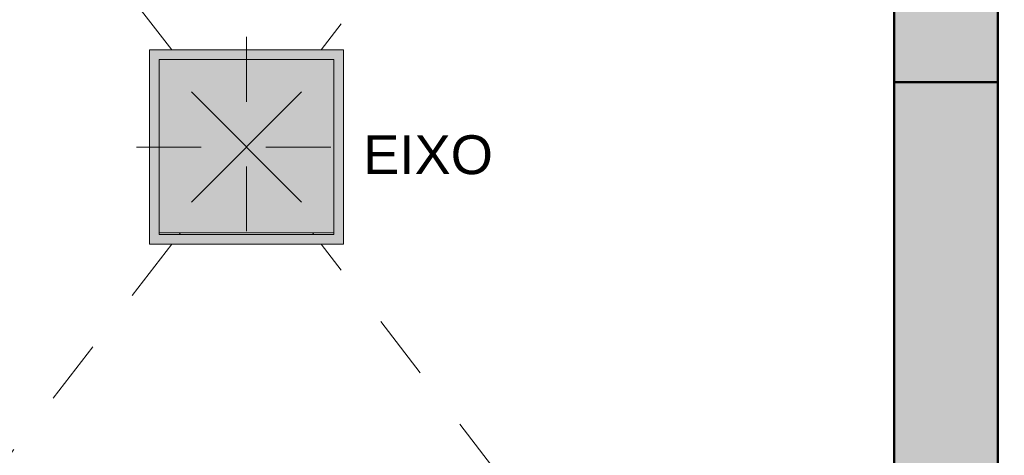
# Model space of a CAD drawing. Header units: metres. Extents: x -8.8 to 33.4, y -18.2 to 5.5.
# Tile 30 of 37: x 3.497 to 5.017, y -17.251 to -16.578. Entities that reach past the tile are written whole.
import ezdxf

# ---------------------------------------------------------------- set-up
doc = ezdxf.new("R2010")
doc.units = ezdxf.units.M
doc.linetypes.add('Projeção', pattern=[0.003969, 0.002381, -0.001587])
doc.layers.add('A-DETL', color=7, linetype='Continuous', lineweight=5, true_color=0x00a600)
for name, color, linetype, lineweight in [('A-DETL-GENF', 7, 'Continuous', 5), ('A-WALL-PATT', 7, 'Continuous', 5), ('G-ANNO-TEXT', 7, 'Continuous', 9), ('I-WALL', 7, 'Continuous', 5)]:
    doc.layers.add(name, color=color, linetype=linetype, lineweight=lineweight)
doc.styles.add('Arial_3', font='arial.ttf', dxfattribs={"height": 0.06})

msp = doc.modelspace()

# ---------------------------------------------------------------- hatches: boundary and pattern name
at = {"layer": 'A-DETL-GENF', "true_color": 0xb6b6b6}
h = msp.add_hatch(color=253, dxfattribs=at)
h.paths.add_polyline_path([(4.9275, -17.875), (5.0075, -17.875), (5.0075, -16.675), (4.8475, -16.675), (4.8475, -17.875), (4.92, -17.875)])
h.paths.add_polyline_path([(11.5275, -17.375), (11.5275, -16.175), (11.3675, -16.175), (11.3675, -17.375)])
h.paths.add_polyline_path([(2.7352, -17.275), (2.8475, -17.275), (2.8475, -15.525), (2.6875, -15.525), (2.6875, -17.275)])
h.paths.add_polyline_path([(4.8475, -16.425), (5.0075, -16.425), (5.0075, -15.525), (4.8475, -15.525), (4.8475, -16.3965)])
h.paths.add_polyline_path([(10.4175, -15.475), (11.3175, -15.475), (11.3175, -15.315), (10.4175, -15.315)])
h.paths.add_polyline_path([(11.5275, -15.295), (11.5275, -14.515), (11.3675, -14.515), (11.3675, -15.295), (11.4875, -15.295)])
h.paths.add_polyline_path([(7.6374, -15.265), (7.7974, -15.265), (7.7974, -14.365), (7.6374, -14.365), (7.6374, -14.4785)])
h.paths.add_polyline_path([(5.8775, -15.265), (6.0375, -15.265), (6.0375, -14.365), (5.8775, -14.365), (5.8775, -14.4785)])
h.paths.add_polyline_path([(6.9875, -14.275), (6.9875, -14.115), (6.0875, -14.115), (6.0875, -14.275)])
h.paths.add_polyline_path([(9.7474, -11.395), (9.7474, -11.235), (8.2474, -11.235), (8.2474, -11.395), (9.6017, -11.395)])
h.paths.add_polyline_path([(5.3774, -11.395), (5.4275, -11.395), (5.4275, -11.235), (3.9275, -11.235), (3.9275, -11.395), (4.6078, -11.395)])
h.paths.add_polyline_path([(6.4375, -11.395), (7.2375, -11.395), (7.2375, -11.235), (6.4375, -11.235)])
at = {"layer": 'A-DETL-GENF', "true_color": 0x408080}
h = msp.add_hatch(color=137, dxfattribs=at)
h.paths.add_polyline_path([(3.9836, -16.925), (3.9975, -16.925), (3.9975, -16.625), (3.6975, -16.625), (3.6975, -16.925), (3.9825, -16.925)])
h.paths.add_polyline_path([(3.9825, -16.91), (3.7125, -16.91), (3.7125, -16.64), (3.9825, -16.64), (3.9825, -16.9075)])
at = {"layer": 'A-DETL-GENF', "true_color": 0xffffff}
msp.add_hatch(color=7, dxfattribs=at).paths.add_polyline_path([(3.715, -16.9075), (3.9825, -16.9075), (3.9825, -16.64), (3.7125, -16.64), (3.7125, -16.9075)])
at = {"layer": 'A-WALL-PATT', "true_color": 0x808080}
h = msp.add_hatch(color=8, dxfattribs=at)
h.paths.add_polyline_path([(5.0075, -18.075), (5.0075, -17.875), (4.8475, -17.875), (4.8475, -18.075), (4.9275, -18.075)])
h.paths.add_polyline_path([(5.0075, -16.675), (5.0075, -16.425), (4.8475, -16.425), (4.8475, -16.675)])

# ---------------------------------------------------------------- linework, layer by layer
at = {"layer": 'A-DETL', "color": 8, "linetype": 'Projeção', "true_color": 0x808080}
for p, q in [((3.7321, -16.625), (2.8475, -15.475)), ((4.8475, -15.475), (3.9629, -16.625)), ((3.8475, -16.605), (3.8475, -16.945)), ((3.6775, -16.775), (4.0175, -16.775)), ((3.7456, -16.9075), (3.7436, -16.91)), ((3.9513, -16.91), (3.9494, -16.9075)), ((3.7321, -16.925), (2.8475, -18.075)), ((4.8475, -18.075), (3.9629, -16.925))]:
    msp.add_line(p, q, dxfattribs=at)
at = {"layer": 'A-DETL', "color": 7}
for p, q in [((3.9975, -16.625), (3.6975, -16.625)), ((3.6975, -16.625), (3.6975, -16.925)), ((3.9975, -16.925), (3.9975, -16.625)), ((3.9825, -16.64), (3.7125, -16.64)), ((3.7125, -16.64), (3.7125, -16.9075)), ((3.9825, -16.9075), (3.9825, -16.64)), ((3.7125, -16.91), (3.7125, -16.9075)), ((3.7125, -16.9075), (3.9825, -16.9075)), ((3.9825, -16.91), (3.7125, -16.91)), ((3.9825, -16.9075), (3.9825, -16.91)), ((3.6975, -16.925), (3.9975, -16.925))]:
    msp.add_line(p, q, dxfattribs=at)
at = {"layer": 'A-DETL', "color": 7, "lineweight": 50}
for p, q in [((4.8475, -16.675), (4.8475, -17.875)), ((5.0075, -16.675), (4.8475, -16.675)), ((5.0075, -17.875), (5.0075, -16.675))]:
    msp.add_line(p, q, dxfattribs=at)
at = {"layer": 'A-DETL', "color": 8, "true_color": 0x808080}
for p, q in [((3.9325, -16.69), (3.7625, -16.86)), ((3.9325, -16.86), (3.7625, -16.69))]:
    msp.add_line(p, q, dxfattribs=at)
at = {"layer": 'I-WALL', "lineweight": 50}
for p, q in [((4.8475, -16.425), (4.8475, -16.675)), ((5.0075, -16.675), (5.0075, -16.425))]:
    msp.add_line(p, q, dxfattribs=at)

# ---------------------------------------------------------------- texts
at = {"layer": 'G-ANNO-TEXT', "insert": (4.0277, -16.7569), "char_height": 0.06, "width": 0.25654, "attachment_point": 1, "style": 'Arial_3'}
msp.add_mtext('EIXO', dxfattribs=at)

doc.saveas('drawing.dxf')
